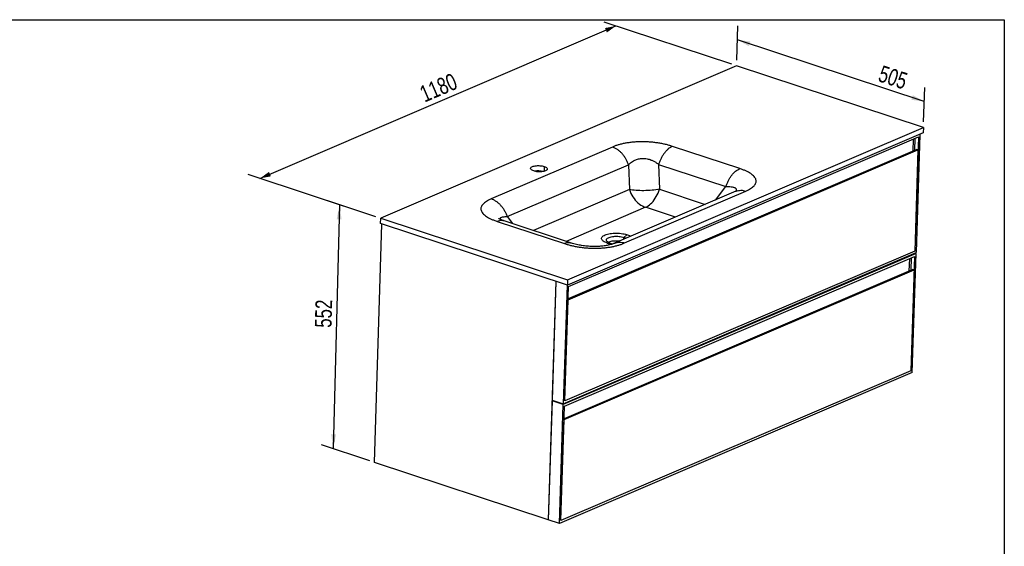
# Model space of a CAD drawing. Header units: millimetres. Extents: x 3 to 415, y 5 to 292.
# Tile 3 of 3: x 209 to 415, y 182 to 292. Entities that reach past the tile are written whole.
import ezdxf

# ---------------------------------------------------------------- set-up
doc = ezdxf.new("R2010")
doc.units = ezdxf.units.MM
doc.layers.add('FORMAT', color=179, linetype='Continuous')
doc.styles.add('SLDTEXTSTYLE0', font='TXT', dxfattribs={"width": 0.75})
doc.dimstyles.new('SLDDIMSTYLE0', dxfattribs={"dimtxt": 3.5, "dimasz": 3.302, "dimexe": 0, "dimexo": 0.0625, "dimgap": 0.875, "dimtad": 1, "dimlfac": 10, "dimrnd": 1e-09, "dimzin": 12, "dimdsep": 46, "dimtxsty": 'SLDTEXTSTYLE0', "dimsah": 1, "dimcen": 0.09, "dimadec": 0, "dimazin": 3, "dimtfac": 1, "dimtdec": 0, "dimtofl": 0, "dimtmove": 0, "dimatfit": 3, "dimfxl": 0, "dimfrac": 2, "dimtolj": 1, "dimtzin": 12, "dimarcsym": 0})

# ---------------------------------------------------------------- blocks, each defined once
blk = doc.blocks.new('_D_7')
at = {"layer": 'FORMAT'}
for p, q in [((283.72, 251.01), (273.63, 254.34)), ((276.09, 253.53), (274.77, 202.43)), ((282.41, 199.91), (272.31, 203.24))]:
    blk.add_line(p, q, dxfattribs=at)
for points in [[(276.09, 253.53), (275.5, 250.49), (276.52, 250.46)], [(274.77, 202.43), (275.36, 205.47), (274.34, 205.5)]]:
    blk.add_solid(points, dxfattribs=at)
at = {"layer": 'FORMAT', "insert": (270.91, 227.83), "char_height": 3.5, "attachment_point": 1, "rotation": 88.523, "style": 'SLDTEXTSTYLE0'}
blk.add_mtext('552', dxfattribs=at)
blk = doc.blocks.new('_D_8')
at = {"layer": 'FORMAT'}
for p, q in [((259.43, 259.03), (333.96, 290.93)), ((358.25, 282.91), (331.5, 291.74)), ((283.72, 251.01), (256.97, 259.84))]:
    blk.add_line(p, q, dxfattribs=at)
for points in [[(333.96, 290.93), (331.67, 290.5), (332.07, 289.57)], [(259.43, 259.03), (261.72, 259.46), (261.32, 260.39)]]:
    blk.add_solid(points, dxfattribs=at)
at = {"layer": 'FORMAT', "insert": (292.52, 278.1), "char_height": 3.5, "attachment_point": 1, "rotation": 23.1715, "style": 'SLDTEXTSTYLE0'}
blk.add_mtext('1180', dxfattribs=at)
blk = doc.blocks.new('_D_9')
at = {"layer": 'FORMAT'}
for p, q in [((359.27, 283.76), (359.5, 290.98)), ((398.53, 275.12), (359.4, 288.03)), ((398.39, 270.84), (398.62, 278.06))]:
    blk.add_line(p, q, dxfattribs=at)
for points in [[(359.4, 288.03), (361.8, 286.71), (362.12, 287.67)], [(398.53, 275.12), (396.13, 276.44), (395.81, 275.48)]]:
    blk.add_solid(points, dxfattribs=at)
at = {"layer": 'FORMAT', "insert": (389.75, 282.77), "char_height": 3.5, "attachment_point": 1, "rotation": 341.7307, "style": 'SLDTEXTSTYLE0'}
blk.add_mtext('505', dxfattribs=at)

msp = doc.modelspace()

# ---------------------------------------------------------------- linework, layer by layer
at = {"color": 7, "linetype": 'Continuous', "lineweight": 25}
for p, q in [((359.2292, 282.5821), (284.7082, 250.6863)), ((398.3558, 269.6655), (359.2292, 282.5821)), ((398.3203, 268.5517), (323.7993, 236.6559)), ((323.8348, 237.7697), (398.3558, 269.6655)), ((397.6076, 268.2466), (396.8182, 243.4836)), ((398.3558, 269.6655), (398.3203, 268.5517)), ((324.0228, 236.4043), (397.2806, 267.7595)), ((396.2, 267.297), (396.117, 264.6911)), ((396.5662, 267.4538), (396.4832, 264.8479)), ((397.2806, 267.7595), (396.5172, 243.8125)), ((333.2194, 265.5993), (307.837, 254.7353)), ((323.934, 233.6198), (397.1918, 264.975)), ((396.9594, 265.0517), (323.9397, 233.7984)), ((359.8926, 261.0763), (345.7979, 265.7293)), ((397.1918, 264.975), (396.5172, 243.8125)), ((397.1918, 264.975), (396.9594, 265.0517)), ((311.2201, 251.026), (336.6026, 261.89)), ((336.6026, 261.89), (336.7864, 256.6819)), ((342.8918, 261.955), (343.0756, 256.7468)), ((342.8918, 261.955), (356.9865, 257.302)), ((359.0588, 256.3268), (333.6761, 245.4627)), ((335.7914, 245.5069), (361.1739, 256.3709)), ((283.3907, 199.586), (284.981, 249.4707)), ((284.6727, 249.5725), (284.7082, 250.6863)), ((323.7993, 236.6559), (284.6727, 249.5725)), ((284.7082, 250.6863), (323.8348, 237.7697)), ((309.1182, 250.0299), (323.2129, 245.3769)), ((324.6327, 245.4839), (310.5377, 250.137)), ((332.16, 245.4856), (332.7824, 245.4704)), ((335.6243, 246.6867), (336.265, 247.2426)), ((396.8123, 243.2979), (322.9229, 211.6724)), ((322.9288, 211.8581), (396.8182, 243.4836)), ((396.5172, 243.8125), (323.2594, 212.4573)), ((396.0193, 218.4228), (396.8123, 243.2979)), ((396.5707, 243.3777), (396.8123, 243.2979)), ((323.2238, 211.3435), (396.4817, 242.6987)), ((395.4011, 242.2362), (395.3181, 239.6303)), ((395.7673, 242.3929), (395.6842, 239.787)), ((396.4817, 242.6987), (395.7183, 218.7517)), ((323.1351, 208.559), (396.3929, 239.9142)), ((396.1605, 239.9909), (323.1408, 208.7376)), ((396.3929, 239.9142), (395.7183, 218.7517)), ((396.3929, 239.9142), (396.1605, 239.9909)), ((321.3958, 237.4493), (319.8055, 187.5646)), ((321.3958, 237.4493), (320.6044, 212.6254)), ((323.8348, 237.7697), (323.7993, 236.6559)), ((323.7201, 236.682), (322.9288, 211.8581)), ((323.2594, 212.4573), (324.0228, 236.4043)), ((323.2594, 212.4573), (323.934, 233.6198)), ((395.7183, 218.7517), (322.4604, 187.3965)), ((396.0193, 218.4228), (322.1299, 186.7972)), ((320.5985, 212.4398), (319.8055, 187.5646)), ((320.5985, 212.4398), (320.846, 212.5457)), ((322.9229, 211.6724), (320.5985, 212.4398)), ((320.6044, 212.6254), (322.9288, 211.8581)), ((322.1299, 186.7972), (322.9229, 211.6724)), ((322.4604, 187.3965), (323.2238, 211.3435)), ((322.4604, 187.3965), (323.1351, 208.559)), ((319.8055, 187.5646), (283.3907, 199.586)), ((322.1299, 186.7972), (319.8055, 187.5646))]:
    msp.add_line(p, q, dxfattribs=at)
at = {"color": 8, "linetype": 'Continuous', "lineweight": 25}
for p, q in [((318.9528, 261.5253), (318.9204, 260.5098)), ((336.7864, 256.6819), (316.7238, 248.0948)), ((343.0756, 256.7468), (352.6531, 253.5851)), ((354.7921, 254.5006), (356.9865, 257.302)), ((340.1695, 252.9726), (323.5264, 245.8491)), ((346.4094, 250.9127), (340.1695, 252.9726)), ((311.2201, 251.026), (312.2946, 249.557)), ((335.6117, 246.2911), (335.6243, 246.6867))]:
    msp.add_line(p, q, dxfattribs=at)
at = {"color": 7, "linetype": 'Continuous', "lineweight": 25, "flags": 128}
for points in [[(316.7424, 260.5792), (316.5607, 260.6477), (316.4052, 260.7245), (316.279, 260.8079), (316.1848, 260.8963), (316.1244, 260.9879), (316.0991, 261.0808), (316.1094, 261.1731), (316.1551, 261.2629), (316.2353, 261.3484), (316.3482, 261.428), (316.4917, 261.4998)], [(316.4917, 261.4998), (316.6628, 261.5626), (316.858, 261.615), (317.0733, 261.6559), (317.3044, 261.6845), (317.5466, 261.7003), (317.7949, 261.7029), (318.0443, 261.6922), (318.2896, 261.6685), (318.526, 261.6322), (318.7485, 261.5842), (318.9528, 261.5253)], [(318.9528, 261.5253), (319.1345, 261.4568), (319.29, 261.38), (319.4161, 261.2966), (319.5104, 261.2082), (319.5707, 261.1166), (319.596, 261.0237), (319.5857, 260.9314), (319.54, 260.8416), (319.4599, 260.756), (319.3469, 260.6765), (319.2034, 260.6046), (319.0324, 260.5419), (318.8372, 260.4895), (318.6218, 260.4486), (318.3907, 260.42), (318.1485, 260.4042), (317.9002, 260.4016), (317.6509, 260.4123), (317.4055, 260.436), (317.1691, 260.4723), (316.9466, 260.5203), (316.7424, 260.5792)], [(343.0756, 256.7468), (342.7093, 256.6838), (342.3255, 256.6277), (341.927, 256.5787), (341.5167, 256.5373), (341.0976, 256.5038), (340.6728, 256.4784), (340.2454, 256.4613), (339.8185, 256.4527), (339.3953, 256.4526), (338.9788, 256.4609), (338.5722, 256.4777), (338.1783, 256.5028), (337.8001, 256.5361), (337.4403, 256.5772), (337.1015, 256.6259), (336.7864, 256.6819)], [(336.7864, 256.6819), (336.9353, 256.2835), (337.1087, 255.8948), (337.3054, 255.5185), (337.5239, 255.1574), (337.7627, 254.8142), (338.02, 254.4912), (338.2939, 254.1908), (338.5825, 253.9153), (338.8837, 253.6666), (339.1953, 253.4464), (339.515, 253.2565), (339.8405, 253.0982), (340.1695, 252.9726)], [(340.1695, 252.9726), (340.4387, 253.1044), (340.7069, 253.2688), (340.9723, 253.4648), (341.233, 253.6908), (341.4871, 253.9453), (341.7327, 254.2263), (341.968, 254.532), (342.1913, 254.8599), (342.4011, 255.2078), (342.5957, 255.5732), (342.7739, 255.9533), (342.9342, 256.3455), (343.0756, 256.7468)], [(332.16, 245.4856), (331.908, 245.5773), (331.6813, 245.6777), (331.4823, 245.7855), (331.3133, 245.8997), (331.176, 246.019), (331.0719, 246.142), (331.0023, 246.2675), (330.9678, 246.3941), (330.9689, 246.5203), (331.0056, 246.6448), (331.0773, 246.7662), (331.1834, 246.8832), (331.3227, 246.9946), (331.4937, 247.099), (331.6944, 247.1954), (331.9228, 247.2827), (332.1762, 247.3599), (332.4519, 247.4262), (332.747, 247.4808), (333.058, 247.5233), (333.3818, 247.553), (333.7146, 247.5697), (334.0529, 247.5732), (334.3929, 247.5634), (334.731, 247.5406), (335.0633, 247.5048), (335.3864, 247.4565), (335.6966, 247.3962), (335.9905, 247.3247), (336.265, 247.2426)], [(332.7824, 245.4704), (332.5752, 245.5473), (332.3935, 245.6326), (332.2405, 245.7249), (332.1184, 245.8228), (332.0292, 245.9248), (331.9742, 246.0291), (331.9544, 246.1343), (331.9701, 246.2386), (332.021, 246.3403), (332.1063, 246.4379), (332.2247, 246.5299), (332.3743, 246.6147), (332.5528, 246.6911), (332.7573, 246.7578), (332.9845, 246.8138), (333.231, 246.8582), (333.4929, 246.8903), (333.7659, 246.9096), (334.0459, 246.9158), (334.3283, 246.9088), (334.6088, 246.8887), (334.8828, 246.8559), (335.1462, 246.8107), (335.3946, 246.754), (335.6243, 246.6867)], [(332.3136, 245.6778), (332.345, 245.6937), (332.5234, 245.77), (332.7279, 245.8368), (332.9552, 245.8928), (333.2017, 245.9372), (333.4635, 245.9693), (333.7366, 245.9886), (334.0165, 245.9948), (334.2989, 245.9878), (334.5794, 245.9677), (334.7975, 245.9426)]]:
    msp.add_lwpolyline(points, dxfattribs=at)
at = {"color": 7, "linetype": 'Continuous', "lineweight": 25}
for centre, radius, start, end in [((317.6944, 256.2468), 4.3445, 76.245219, 100.102958), ((334.096, 251.5191), 6.3365, 252.209574, 261.172505), ((334.0891, 249.5202), 4.2554, 252.117908, 259.878561), ((334.9349, 244.4918), 2.3007, 60.27438, 72.56173), ((335.3543, 244.2802), 3.0993, 57.493018, 72.912748)]:
    msp.add_arc(centre, radius, start, end, dxfattribs=at)
for points, knots in [([(345.7979, 265.7293), (345.5658, 265.8026), (345.1052, 265.948), (344.3548, 266.1404), (343.5693, 266.3095), (342.7417, 266.4517), (341.8871, 266.5638), (341.0084, 266.6434), (340.1183, 266.6883), (339.2274, 266.6972), (338.3463, 266.67), (337.4856, 266.607), (336.6551, 266.5098), (335.8661, 266.3807), (335.1204, 266.2222), (334.4312, 266.0379), (333.7894, 265.8311), (333.4104, 265.677), (333.2194, 265.5993)], [0, 0, 0, 0, 0.06225303, 0.12349893, 0.18650233, 0.24857493, 0.31137373, 0.37423492, 0.437116, 0.49999999, 0.56288399, 0.62576506, 0.68862625, 0.75142505, 0.81349401, 0.87650106, 0.93774509, 1, 1, 1, 1]), ([(336.6026, 261.89), (336.7277, 262.0162), (336.9719, 262.2627), (337.4108, 262.583), (337.8558, 262.8283), (338.2928, 263.0023), (338.7074, 263.1186), (339.1369, 263.1911), (339.579, 263.2187), (340.0271, 263.2003), (340.4743, 263.1368), (340.9179, 263.0294), (341.3988, 262.8649), (341.9062, 262.6294), (342.4269, 262.319), (342.7344, 262.0783), (342.8918, 261.955)], [0, 0, 0, 0, 0.0917654, 0.17921518, 0.26285635, 0.32474616, 0.383816, 0.44243084, 0.5, 0.55756874, 0.616184, 0.67525339, 0.73714365, 0.8207844, 0.90823436, 1, 1, 1, 1]), ([(361.1739, 256.3709), (361.3542, 256.4521), (361.7118, 256.6133), (362.1745, 256.8792), (362.5717, 257.1599), (362.8936, 257.4583), (363.1321, 257.7691), (363.2814, 258.0912), (363.3364, 258.4202), (363.2946, 258.7521), (363.1559, 259.083), (362.9226, 259.409), (362.5992, 259.7263), (362.1932, 260.0303), (361.7111, 260.3205), (361.1636, 260.5914), (360.5592, 260.8463), (360.116, 260.9992), (359.8926, 261.0763)], [0, 0, 0, 0, 0.06225303, 0.12349893, 0.18650233, 0.24857493, 0.31137373, 0.37423492, 0.437116, 0.49999999, 0.56288399, 0.62576506, 0.68862625, 0.75142505, 0.81349401, 0.87650106, 0.93774509, 1, 1, 1, 1]), ([(359.3328, 256.46), (359.3331, 256.4602), (359.337, 256.463), (359.3269, 256.4565), (359.2954, 256.4388), (359.2442, 256.4118), (359.1661, 256.3736), (359.0924, 256.3417), (359.0539, 256.3251)], [0, 0, 0, 0, 0.01361734, 0.23660664, 0.34357954, 0.51000312, 0.7441752, 1, 1, 1, 1]), ([(307.837, 254.7353), (307.6567, 254.6541), (307.299, 254.4929), (306.8364, 254.227), (306.4391, 253.9463), (306.1173, 253.6479), (305.8787, 253.3371), (305.7294, 253.015), (305.6744, 252.686), (305.7163, 252.3541), (305.8549, 252.0232), (306.0883, 251.6972), (306.4117, 251.3799), (306.8176, 251.0758), (307.2997, 250.7857), (307.8472, 250.5148), (308.4517, 250.2599), (308.8948, 250.107), (309.1182, 250.0299)], [0, 0, 0, 0, 0.06225303, 0.12349893, 0.18650233, 0.24857493, 0.31137373, 0.37423492, 0.437116, 0.49999999, 0.56288399, 0.62576506, 0.68862625, 0.75142505, 0.81349401, 0.87650106, 0.93774509, 1, 1, 1, 1]), ([(310.5377, 250.137), (310.4413, 250.1697), (310.2676, 250.2287), (310.0571, 250.3093), (309.9036, 250.3724), (309.7912, 250.4219), (309.6995, 250.4646), (309.6182, 250.5048), (309.5433, 250.5445), (309.4788, 250.5817), (309.4411, 250.6068), (309.4464, 250.6037), (309.4476, 250.6029)], [0, 0, 0, 0, 0.16883632, 0.30415773, 0.40921322, 0.4954248, 0.57145589, 0.66416011, 0.7696224, 0.87272971, 0.97081181, 1, 1, 1, 1]), ([(323.2129, 245.3769), (323.4451, 245.3036), (323.9056, 245.1582), (324.6561, 244.9658), (325.4416, 244.7967), (326.2691, 244.6544), (327.1238, 244.5424), (328.0025, 244.4628), (328.8925, 244.4179), (329.7835, 244.4089), (330.6645, 244.4362), (331.5252, 244.4992), (332.3558, 244.5964), (333.1447, 244.7255), (333.8904, 244.884), (334.5797, 245.0683), (335.2215, 245.2751), (335.6004, 245.4292), (335.7914, 245.5069)], [0, 0, 0, 0, 0.06225303, 0.12349893, 0.18650233, 0.24857493, 0.31137373, 0.37423492, 0.437116, 0.49999999, 0.56288399, 0.62576506, 0.68862625, 0.75142505, 0.81349401, 0.87650106, 0.93774509, 1, 1, 1, 1]), ([(333.6732, 245.4622), (333.6135, 245.4372), (333.4975, 245.3886), (333.3048, 245.3198), (333.1259, 245.2615), (332.9158, 245.1988), (332.6572, 245.1295), (332.3137, 245.0505), (331.9245, 244.9753), (331.4779, 244.9055), (330.9942, 244.8479), (330.5042, 244.807), (330.0359, 244.7826), (329.6345, 244.773), (329.2703, 244.7724), (328.9068, 244.7788), (328.4692, 244.7966), (327.9575, 244.8316), (327.3767, 244.8901), (326.7979, 244.97), (326.2361, 245.0684), (325.7025, 245.1818), (325.1537, 245.3201), (324.8112, 245.4278), (324.6324, 245.484)], [0, 0, 0, 0, 0.0408251, 0.07924007, 0.10910635, 0.13263866, 0.17709192, 0.21980292, 0.26540314, 0.31451534, 0.36579212, 0.41367539, 0.45772413, 0.49807213, 0.5245761, 0.55732809, 0.5970345, 0.64387017, 0.69812433, 0.76022251, 0.81230039, 0.86940664, 0.93186307, 1, 1, 1, 1])]:
    msp.add_open_spline(points, degree=3, knots=knots, dxfattribs=at)
for points in [[(336.6026, 261.89), (336.5222, 262.1062), (336.3616, 262.5385), (336.0396, 263.1519), (335.6656, 263.7248), (335.2408, 264.2442), (334.7749, 264.7014), (334.2762, 265.0853), (333.7547, 265.3966), (333.3979, 265.5317), (333.2194, 265.5993)], [(345.7979, 265.7293), (345.652, 265.6583), (345.3601, 265.5165), (344.9271, 265.1953), (344.508, 264.802), (344.1109, 264.3359), (343.7429, 263.8082), (343.4124, 263.2281), (343.1208, 262.6083), (342.9682, 262.1728), (342.8918, 261.955)], [(356.9865, 257.302), (357.0629, 257.5198), (357.2156, 257.9553), (357.5071, 258.5751), (357.8376, 259.1552), (358.2056, 259.6829), (358.6027, 260.149), (359.0218, 260.5423), (359.4548, 260.8635), (359.7467, 261.0053), (359.8926, 261.0763)], [(311.2201, 251.026), (311.1398, 251.2422), (310.9791, 251.6745), (310.6571, 252.288), (310.2832, 252.8608), (309.8584, 253.3802), (309.3924, 253.8374), (308.8937, 254.2213), (308.3723, 254.5326), (308.0154, 254.6678), (307.837, 254.7353)]]:
    msp.add_open_spline(points, degree=3, dxfattribs=at)
at = {"color": 8, "linetype": 'Continuous', "lineweight": 25}
for points, knots in [([(356.9865, 257.302), (357.18, 257.3094), (357.5577, 257.324), (358.0591, 257.297), (358.4526, 257.235), (358.7423, 257.1451), (358.9466, 257.0387), (359.0886, 256.9075), (359.168, 256.7524), (359.1762, 256.574), (359.1501, 256.4359), (359.1056, 256.3556), (359.0999, 256.3453)], [0, 0, 0, 0, 0.14686758, 0.28682816, 0.42069316, 0.51974583, 0.61428521, 0.70809637, 0.80023398, 0.89237091, 0.98618274, 1, 1, 1, 1]), ([(359.0607, 256.322), (359.0788, 256.3315), (359.2453, 256.4194), (359.5967, 256.5025), (360.106, 256.5595), (360.6371, 256.5218), (360.995, 256.4212), (361.1739, 256.3709)], [0, 0, 0, 0, 0.02954414, 0.2721581, 0.51477207, 0.75738603, 1, 1, 1, 1]), ([(310.534, 250.126), (310.4829, 250.1459), (310.3075, 250.2142), (309.9775, 250.2335), (309.5547, 250.1921), (309.2637, 250.084), (309.1182, 250.0299)], [0, 0, 0, 0, 0.120330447, 0.413553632, 0.706776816, 1, 1, 1, 1]), ([(309.7281, 250.4516), (309.7204, 250.4989), (309.704, 250.6002), (309.7578, 250.727), (309.8699, 250.8372), (310.0615, 250.9319), (310.3506, 251.0009), (310.7449, 251.0372), (311.0592, 251.0298), (311.2201, 251.026)], [0, 0, 0, 0, 0.10389319, 0.22261339, 0.34225342, 0.46760686, 0.63701407, 0.8141365, 1, 1, 1, 1]), ([(324.6279, 245.4733), (324.5771, 245.4931), (324.4019, 245.5612), (324.0722, 245.5805), (323.6494, 245.5392), (323.3584, 245.431), (323.2129, 245.3769)], [0, 0, 0, 0, 0.11980211, 0.41320141, 0.7066007, 1, 1, 1, 1]), ([(333.6758, 245.4568), (333.6947, 245.4667), (333.8619, 245.5551), (334.2142, 245.6386), (334.7236, 245.6955), (335.2547, 245.6578), (335.6125, 245.5572), (335.7914, 245.5069)], [0, 0, 0, 0, 0.03082405, 0.27311804, 0.51541202, 0.75770601, 1, 1, 1, 1])]:
    msp.add_open_spline(points, degree=3, knots=knots, dxfattribs=at)
at = {"layer": 'FORMAT'}
for p, q in [((2.9641, 292.2451), (415.2814, 292.2451)), ((415.2814, 292.2451), (415.2814, 5.4475))]:
    msp.add_line(p, q, dxfattribs=at)

# ---------------------------------------------------------------- dimensions: what is measured, and where the dimension line sits
for base, p1, p2, angle, picture, middle in [((333.9556, 290.9255), (284.7082, 250.6863), (359.2292, 282.5821), 23.171476, '_D_8', (299.0482, 275.9847)), ((359.403, 288.0335), (398.3558, 269.6655), (359.2292, 282.5821), 341.730734, '_D_9', (392.0178, 277.2665)), ((274.7718, 202.4313), (284.7082, 250.6863), (283.3907, 199.586), 88.523017, '_D_7', (275.5236, 231.5871))]:
    dim = msp.add_linear_dim(base=base, p1=p1, p2=p2, angle=angle, dimstyle='SLDDIMSTYLE0', dxfattribs=at)
    dim.commit()
    dim.dimension.update_dxf_attribs({"geometry": picture, "text_midpoint": middle, "dimtype": 160})

doc.saveas('drawing.dxf')
